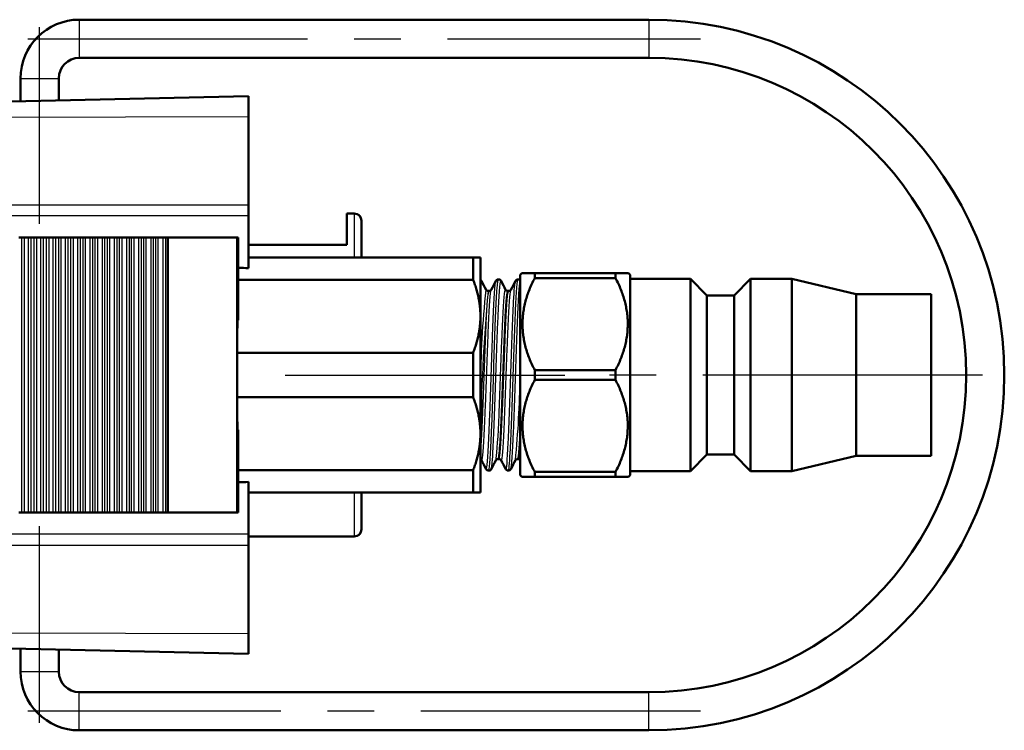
# Model space of a CAD drawing. Extents: x -36 to 402, y 59 to 368.
# Tile 9 of 9: x 273 to 340, y 213 to 261. Entities that reach past the tile are written whole.
import ezdxf

# ---------------------------------------------------------------- set-up
doc = ezdxf.new("R2010")
doc.units = 0
doc.header["$MEASUREMENT"] = 0
doc.linetypes.add('CENTER2', pattern=[28.575, 19.05, -3.175, 3.175, -3.175])
for name, color, linetype, lineweight in [('Smart Centers', 7, 'CENTER2', 25), ('Visible', 7, 'Continuous', 50), ('Visible Narrow', 7, 'Continuous', 25)]:
    doc.layers.add(name, color=color, linetype=linetype, lineweight=lineweight)

msp = doc.modelspace()

# ---------------------------------------------------------------- linework, layer by layer
at = {"layer": 'Smart Centers', "color": 7}
for p, q in [((274.089, 247.259), (274.089, 260.659)), ((274.089, 247.259), (274.089, 260.659)), ((273.289, 259.859), (319.089, 259.859)), ((273.289, 259.859), (319.089, 259.859)), ((290.809, 236.959), (311.309, 236.959)), ((290.809, 236.959), (311.309, 236.959)), ((338.309, 236.959), (309.809, 236.959)), ((338.309, 236.959), (309.809, 236.959)), ((274.089, 213.259), (274.089, 226.659)), ((274.089, 213.259), (274.089, 226.659)), ((319.089, 214.059), (273.289, 214.059)), ((319.089, 214.059), (273.289, 214.059))]:
    msp.add_line(p, q, dxfattribs=at)
at = {"layer": 'Visible'}
for p, q in [((276.789, 261.159), (315.589, 261.159)), ((276.789, 258.559), (315.589, 258.559)), ((272.789, 255.605), (272.789, 257.159)), ((275.389, 255.664), (275.389, 257.159)), ((271.109, 255.567), (288.309, 255.959)), ((288.309, 255.959), (288.309, 255.933)), ((288.309, 255.933), (288.309, 254.556)), ((288.309, 248.559), (288.309, 247.793)), ((288.309, 247.793), (288.309, 244.242)), ((295.009, 247.959), (295.509, 247.959)), ((295.009, 247.959), (295.009, 245.833)), ((296.009, 244.959), (296.009, 247.459)), ((272.669, 246.334), (272.884, 246.334)), ((273.057, 246.334), (272.884, 246.334)), ((273.057, 246.334), (273.338, 246.334)), ((273.338, 246.334), (273.511, 246.334)), ((273.511, 246.334), (273.72, 246.334)), ((273.893, 246.334), (273.72, 246.334)), ((273.893, 246.334), (274.179, 246.334)), ((274.179, 246.334), (274.352, 246.334)), ((274.352, 246.334), (274.555, 246.334)), ((274.727, 246.334), (274.555, 246.334)), ((274.727, 246.334), (275.019, 246.334)), ((275.019, 246.334), (275.192, 246.334)), ((275.192, 246.334), (275.388, 246.334)), ((275.56, 246.334), (275.388, 246.334)), ((275.56, 246.334), (275.858, 246.334)), ((275.858, 246.334), (276.03, 246.334)), ((276.03, 246.334), (276.22, 246.334)), ((276.392, 246.334), (276.22, 246.334)), ((276.392, 246.334), (276.695, 246.334)), ((276.695, 246.334), (276.867, 246.334)), ((276.867, 246.334), (277.051, 246.334)), ((277.222, 246.334), (277.051, 246.334)), ((277.222, 246.334), (277.531, 246.334)), ((277.531, 246.334), (277.703, 246.334)), ((277.703, 246.334), (277.88, 246.334)), ((278.051, 246.334), (277.88, 246.334)), ((278.051, 246.334), (278.365, 246.334)), ((278.365, 246.334), (278.536, 246.334)), ((278.536, 246.334), (278.707, 246.334)), ((278.877, 246.334), (278.707, 246.334)), ((278.877, 246.334), (279.197, 246.334)), ((279.197, 246.334), (279.368, 246.334)), ((279.368, 246.334), (279.532, 246.334)), ((279.702, 246.334), (279.532, 246.334)), ((279.702, 246.334), (280.027, 246.334)), ((280.027, 246.334), (280.197, 246.334)), ((280.197, 246.334), (280.355, 246.334)), ((280.524, 246.334), (280.355, 246.334)), ((280.524, 246.334), (280.854, 246.334)), ((280.854, 246.334), (281.024, 246.334)), ((281.024, 246.334), (281.175, 246.334)), ((281.345, 246.334), (281.175, 246.334)), ((281.345, 246.334), (281.68, 246.334)), ((281.68, 246.334), (281.849, 246.334)), ((281.849, 246.334), (281.993, 246.334)), ((282.162, 246.334), (281.993, 246.334)), ((282.162, 246.334), (282.502, 246.334)), ((282.502, 246.334), (282.671, 246.334)), ((282.671, 246.334), (282.809, 246.334)), ((282.826, 246.334), (282.809, 246.334)), ((282.826, 246.334), (287.533, 246.334)), ((282.826, 227.584), (282.826, 246.334)), ((287.533, 246.334), (287.616, 246.334)), ((287.533, 227.584), (287.533, 246.334)), ((287.616, 240.701), (287.616, 246.334)), ((288.309, 245.833), (295.009, 245.833)), ((288.309, 244.959), (303.609, 244.959)), ((303.609, 244.959), (304.109, 244.959)), ((303.609, 244.959), (303.609, 243.447)), ((304.109, 240.959), (304.109, 244.959)), ((287.616, 243.447), (303.609, 243.447)), ((306.809, 243.784), (306.924, 243.899)), ((306.809, 243.784), (306.809, 230.134)), ((306.924, 243.899), (307.809, 243.899)), ((307.809, 243.56), (307.809, 243.899)), ((307.809, 243.899), (313.309, 243.899)), ((313.309, 243.56), (307.809, 243.56)), ((313.309, 243.899), (313.309, 243.56)), ((313.309, 243.899), (314.194, 243.899)), ((314.309, 243.784), (314.194, 243.899)), ((314.309, 230.134), (314.309, 243.784)), ((314.309, 243.509), (318.409, 243.509)), ((318.409, 243.509), (318.409, 230.409)), ((319.534, 242.384), (318.409, 243.509)), ((321.384, 242.384), (322.509, 243.509)), ((322.509, 243.509), (322.509, 230.409)), ((322.509, 243.509), (325.309, 243.509)), ((329.709, 242.459), (325.309, 243.509)), ((325.309, 243.509), (325.309, 230.409)), ((304.637, 242.682), (304.702, 242.682)), ((305.974, 242.682), (306.039, 242.682)), ((319.534, 242.384), (319.534, 231.534)), ((319.534, 242.384), (321.384, 242.384)), ((321.384, 242.384), (321.384, 231.534)), ((329.709, 242.459), (334.809, 242.459)), ((329.709, 242.459), (329.709, 231.459)), ((334.809, 242.459), (334.809, 231.459)), ((304.109, 232.959), (304.109, 240.959)), ((287.572, 238.472), (303.609, 238.472)), ((303.609, 238.472), (303.609, 235.447)), ((307.809, 236.62), (307.809, 237.299)), ((307.809, 237.299), (313.309, 237.299)), ((313.309, 237.299), (313.309, 236.62)), ((313.309, 236.62), (307.809, 236.62)), ((287.572, 235.447), (303.609, 235.447)), ((287.616, 227.584), (287.616, 233.217)), ((304.109, 228.959), (304.109, 232.959)), ((319.534, 231.534), (318.409, 230.409)), ((319.534, 231.534), (321.384, 231.534)), ((321.384, 231.534), (322.509, 230.409)), ((329.709, 231.459), (325.309, 230.409)), ((329.709, 231.459), (334.809, 231.459)), ((305.305, 231.237), (305.37, 231.237)), ((306.642, 231.237), (306.707, 231.237)), ((287.616, 230.472), (303.609, 230.472)), ((303.609, 230.472), (303.609, 228.959)), ((306.809, 230.134), (306.924, 230.019)), ((307.809, 230.019), (306.924, 230.019)), ((307.809, 230.359), (313.309, 230.359)), ((307.809, 230.019), (307.809, 230.359)), ((313.309, 230.019), (307.809, 230.019)), ((313.309, 230.359), (313.309, 230.019)), ((314.194, 230.019), (313.309, 230.019)), ((314.309, 230.134), (314.194, 230.019)), ((314.309, 230.409), (318.409, 230.409)), ((322.509, 230.409), (325.309, 230.409)), ((288.309, 226.125), (288.309, 229.676)), ((288.309, 228.959), (303.609, 228.959)), ((296.009, 226.459), (296.009, 228.959)), ((304.109, 228.959), (303.609, 228.959)), ((272.669, 227.584), (272.884, 227.584)), ((273.057, 227.584), (272.884, 227.584)), ((273.057, 227.584), (273.338, 227.584)), ((273.338, 227.584), (273.511, 227.584)), ((273.511, 227.584), (273.72, 227.584)), ((273.893, 227.584), (273.72, 227.584)), ((273.893, 227.584), (274.179, 227.584)), ((274.179, 227.584), (274.352, 227.584)), ((274.352, 227.584), (274.555, 227.584)), ((274.727, 227.584), (274.555, 227.584)), ((274.727, 227.584), (275.019, 227.584)), ((275.019, 227.584), (275.192, 227.584)), ((275.192, 227.584), (275.388, 227.584)), ((275.56, 227.584), (275.388, 227.584)), ((275.56, 227.584), (275.858, 227.584)), ((275.858, 227.584), (276.03, 227.584)), ((276.03, 227.584), (276.22, 227.584)), ((276.392, 227.584), (276.22, 227.584)), ((276.392, 227.584), (276.695, 227.584)), ((276.695, 227.584), (276.867, 227.584)), ((276.867, 227.584), (277.051, 227.584)), ((277.222, 227.584), (277.051, 227.584)), ((277.222, 227.584), (277.531, 227.584)), ((277.531, 227.584), (277.703, 227.584)), ((277.703, 227.584), (277.88, 227.584)), ((278.051, 227.584), (277.88, 227.584)), ((278.051, 227.584), (278.365, 227.584)), ((278.365, 227.584), (278.536, 227.584)), ((278.536, 227.584), (278.707, 227.584)), ((278.877, 227.584), (278.707, 227.584)), ((278.877, 227.584), (279.197, 227.584)), ((279.197, 227.584), (279.368, 227.584)), ((279.368, 227.584), (279.532, 227.584)), ((279.702, 227.584), (279.532, 227.584)), ((279.702, 227.584), (280.027, 227.584)), ((280.027, 227.584), (280.197, 227.584)), ((280.197, 227.584), (280.355, 227.584)), ((280.524, 227.584), (280.355, 227.584)), ((280.524, 227.584), (280.854, 227.584)), ((280.854, 227.584), (281.024, 227.584)), ((281.024, 227.584), (281.175, 227.584)), ((281.345, 227.584), (281.175, 227.584)), ((281.345, 227.584), (281.68, 227.584)), ((281.68, 227.584), (281.849, 227.584)), ((281.849, 227.584), (281.993, 227.584)), ((282.162, 227.584), (281.993, 227.584)), ((282.162, 227.584), (282.502, 227.584)), ((282.502, 227.584), (282.671, 227.584)), ((282.671, 227.584), (282.809, 227.584)), ((282.826, 227.584), (282.809, 227.584)), ((282.826, 227.584), (287.533, 227.584)), ((287.533, 227.584), (287.616, 227.584)), ((288.309, 225.36), (288.309, 226.125)), ((288.309, 225.959), (295.509, 225.959)), ((288.309, 217.986), (288.309, 219.363)), ((271.109, 218.352), (288.309, 217.959)), ((272.789, 216.759), (272.789, 218.314)), ((275.389, 216.759), (275.389, 218.254)), ((288.309, 217.959), (288.309, 217.986)), ((315.589, 215.359), (276.789, 215.359)), ((315.589, 212.759), (276.789, 212.759))]:
    msp.add_line(p, q, dxfattribs=at)
for centre, radius, start, end in [((276.789, 257.159), 4, 90, 180), ((315.589, 236.959), 24.2, 270, 90), ((276.789, 257.159), 1.4, 90, 180), ((315.589, 236.959), 21.6, 270, 90), ((295.509, 247.459), 0.5, 0, 90), ((303.991, 243.27), 0.208, 26.621, 55.60531), ((306.674, 243.282), 0.193, 45.75954, 89.85591), ((295.509, 226.459), 0.5, 270, 0), ((276.789, 216.759), 4, 180, 270), ((276.789, 216.759), 1.4, 180, 270)]:
    msp.add_arc(centre, radius, start, end, dxfattribs=at)
for major_axis, start_param, end_param in [((280.57, 0), 0.873555, 0.876774), ((-280.57, 0), 2.264819, 2.268038)]:
    msp.add_ellipse((108.153, 236.959), major_axis=major_axis, ratio=0.03386, start_param=start_param, end_param=end_param, dxfattribs=at)
for points, degree in [([(288.309, 254.556), (288.309, 254.4), (288.309, 254.244), (288.309, 254.088)], 3), ([(288.309, 254.088), (288.309, 252.245), (288.309, 250.402), (288.309, 248.559)], 3), ([(304.109, 240.959), (304.109, 242.165), (303.609, 243.447)], 2), ([(307.809, 243.56), (306.139, 240.429), (307.809, 237.299)], 2), ([(313.309, 237.299), (314.979, 240.429), (313.309, 243.56)], 2), ([(304.489, 242.766), (304.385, 242.965), (304.281, 243.164), (304.177, 243.364)], 3), ([(305.161, 243.364), (305.058, 243.164), (304.954, 242.965), (304.85, 242.766)], 3), ([(305.826, 242.766), (305.722, 242.965), (305.618, 243.164), (305.514, 243.364)], 3), ([(306.498, 243.364), (306.394, 243.164), (306.291, 242.965), (306.187, 242.766)], 3), ([(303.609, 238.472), (304.109, 239.753), (304.109, 240.959)], 2), ([(307.809, 236.62), (306.139, 233.489), (307.809, 230.359)], 2), ([(313.309, 230.359), (314.979, 233.489), (313.309, 236.62)], 2), ([(304.109, 232.959), (304.109, 234.165), (303.609, 235.447)], 2), ([(303.609, 230.472), (304.109, 231.753), (304.109, 232.959)], 2), ([(304.181, 231.152), (304.285, 230.953), (304.389, 230.754), (304.493, 230.555)], 3), ([(304.846, 230.555), (304.95, 230.754), (305.053, 230.953), (305.157, 231.152)], 3), ([(305.518, 231.152), (305.622, 230.953), (305.726, 230.754), (305.83, 230.555)], 3), ([(306.183, 230.555), (306.286, 230.754), (306.39, 230.953), (306.494, 231.152)], 3), ([(288.309, 219.831), (288.309, 221.674), (288.309, 223.517), (288.309, 225.36)], 3), ([(288.309, 219.363), (288.309, 219.519), (288.309, 219.675), (288.309, 219.831)], 3)]:
    msp.add_open_spline(points, degree=degree, dxfattribs=at)
for points, knots in [([(305.338, 243.475), (305.307, 243.475), (305.276, 243.467), (305.229, 243.444), (305.212, 243.429), (305.184, 243.401), (305.174, 243.386), (305.165, 243.37), (305.163, 243.367), (305.161, 243.364)], [0, 0, 0, 0, 0.01387352, 0.01387352, 0.02671366, 0.02671366, 0.04225743, 0.04225743, 0.04683326, 0.04683326, 0.04683326, 0.04683326]), ([(305.514, 243.364), (305.506, 243.38), (305.494, 243.4), (305.457, 243.435), (305.439, 243.448), (305.394, 243.468), (305.366, 243.475), (305.338, 243.475)], [0, 0, 0, 0, 0.02211185, 0.02211185, 0.03408006, 0.03408006, 0.04681681, 0.04681681, 0.04681681, 0.04681681]), ([(306.675, 243.475), (306.644, 243.475), (306.613, 243.467), (306.566, 243.444), (306.549, 243.429), (306.521, 243.401), (306.511, 243.386), (306.502, 243.37), (306.5, 243.367), (306.498, 243.364)], [0, 0, 0, 0, 0.01387352, 0.01387352, 0.02671366, 0.02671366, 0.04225743, 0.04225743, 0.04683326, 0.04683326, 0.04683326, 0.04683326]), ([(304.637, 242.682), (304.607, 242.682), (304.577, 242.69), (304.535, 242.712), (304.521, 242.725), (304.501, 242.746), (304.495, 242.755), (304.49, 242.763), (304.49, 242.765), (304.489, 242.766)], [0, 0, 0, 0, 0.01404234, 0.01404234, 0.02653095, 0.02653095, 0.04087402, 0.04087402, 0.04524625, 0.04524625, 0.04524625, 0.04524625]), ([(304.85, 242.766), (304.847, 242.76), (304.841, 242.75), (304.818, 242.725), (304.805, 242.714), (304.764, 242.691), (304.733, 242.682), (304.702, 242.682)], [0, 0, 0, 0, 0.01858093, 0.01858093, 0.03061849, 0.03061849, 0.04522325, 0.04522325, 0.04522325, 0.04522325]), ([(305.974, 242.682), (305.944, 242.682), (305.914, 242.69), (305.872, 242.712), (305.858, 242.725), (305.838, 242.746), (305.832, 242.755), (305.827, 242.763), (305.826, 242.765), (305.826, 242.766)], [0, 0, 0, 0, 0.01404234, 0.01404234, 0.02653095, 0.02653095, 0.04087402, 0.04087402, 0.04524625, 0.04524625, 0.04524625, 0.04524625]), ([(306.187, 242.766), (306.184, 242.76), (306.178, 242.75), (306.155, 242.725), (306.142, 242.714), (306.101, 242.691), (306.07, 242.682), (306.039, 242.682)], [0, 0, 0, 0, 0.01858093, 0.01858093, 0.03061849, 0.03061849, 0.04522325, 0.04522325, 0.04522325, 0.04522325]), ([(304.109, 231.22), (304.111, 231.219), (304.113, 231.218), (304.135, 231.206), (304.149, 231.194), (304.17, 231.172), (304.175, 231.163), (304.18, 231.155), (304.181, 231.154), (304.181, 231.152)], [0.01273993, 0.01273993, 0.01273993, 0.01273993, 0.01404234, 0.01404234, 0.02653095, 0.02653095, 0.04087402, 0.04087402, 0.04524625, 0.04524625, 0.04524625, 0.04524625]), ([(305.157, 231.152), (305.16, 231.158), (305.166, 231.168), (305.189, 231.193), (305.202, 231.205), (305.243, 231.228), (305.274, 231.237), (305.305, 231.237)], [0, 0, 0, 0, 0.01858093, 0.01858093, 0.03061849, 0.03061849, 0.04522325, 0.04522325, 0.04522325, 0.04522325]), ([(305.37, 231.237), (305.4, 231.237), (305.43, 231.228), (305.472, 231.206), (305.486, 231.194), (305.506, 231.172), (305.512, 231.163), (305.517, 231.155), (305.518, 231.154), (305.518, 231.152)], [0, 0, 0, 0, 0.01404234, 0.01404234, 0.02653095, 0.02653095, 0.04087402, 0.04087402, 0.04524625, 0.04524625, 0.04524625, 0.04524625]), ([(306.494, 231.152), (306.497, 231.158), (306.503, 231.168), (306.526, 231.193), (306.539, 231.205), (306.58, 231.228), (306.611, 231.237), (306.642, 231.237)], [0, 0, 0, 0, 0.01858093, 0.01858093, 0.03061849, 0.03061849, 0.04522325, 0.04522325, 0.04522325, 0.04522325]), ([(306.707, 231.237), (306.737, 231.237), (306.767, 231.228), (306.796, 231.213), (306.803, 231.208), (306.809, 231.204)], [0, 0, 0, 0, 0.01404234, 0.01404234, 0.01874107, 0.01874107, 0.01874107, 0.01874107]), ([(304.493, 230.555), (304.502, 230.539), (304.513, 230.519), (304.55, 230.484), (304.568, 230.471), (304.613, 230.45), (304.641, 230.443), (304.669, 230.443)], [0, 0, 0, 0, 0.02211185, 0.02211185, 0.03408006, 0.03408006, 0.04681681, 0.04681681, 0.04681681, 0.04681681]), ([(304.669, 230.443), (304.7, 230.443), (304.731, 230.452), (304.778, 230.475), (304.795, 230.489), (304.823, 230.518), (304.833, 230.532), (304.842, 230.548), (304.844, 230.552), (304.846, 230.555)], [0, 0, 0, 0, 0.01387352, 0.01387352, 0.02671366, 0.02671366, 0.04225743, 0.04225743, 0.04683326, 0.04683326, 0.04683326, 0.04683326]), ([(305.83, 230.555), (305.838, 230.539), (305.85, 230.519), (305.887, 230.484), (305.905, 230.471), (305.95, 230.45), (305.978, 230.443), (306.006, 230.443)], [0, 0, 0, 0, 0.02211185, 0.02211185, 0.03408006, 0.03408006, 0.04681681, 0.04681681, 0.04681681, 0.04681681]), ([(306.006, 230.443), (306.037, 230.443), (306.068, 230.452), (306.115, 230.475), (306.132, 230.489), (306.16, 230.518), (306.17, 230.532), (306.179, 230.548), (306.181, 230.552), (306.183, 230.555)], [0, 0, 0, 0, 0.01387352, 0.01387352, 0.02671366, 0.02671366, 0.04225743, 0.04225743, 0.04683326, 0.04683326, 0.04683326, 0.04683326])]:
    msp.add_open_spline(points, degree=3, knots=knots, dxfattribs=at)
at = {"layer": 'Visible Narrow'}
for p, q in [((276.789, 261.159), (276.789, 258.559)), ((315.589, 261.159), (315.589, 258.559)), ((272.789, 257.159), (275.389, 257.159)), ((271.214, 255.568), (288.309, 255.933)), ((271.549, 254.523), (288.309, 254.556)), ((295.509, 247.959), (295.509, 244.959)), ((272.884, 227.584), (272.884, 246.334)), ((273.057, 227.584), (273.057, 246.334)), ((273.338, 227.584), (273.338, 246.334)), ((273.511, 227.584), (273.511, 246.334)), ((273.72, 227.584), (273.72, 246.334)), ((273.893, 227.584), (273.893, 246.334)), ((274.179, 227.584), (274.179, 246.334)), ((274.352, 227.584), (274.352, 246.334)), ((274.555, 227.584), (274.555, 246.334)), ((274.727, 227.584), (274.727, 246.334)), ((275.019, 227.584), (275.019, 246.334)), ((275.192, 227.584), (275.192, 246.334)), ((275.388, 227.584), (275.388, 246.334)), ((275.56, 227.584), (275.56, 246.334)), ((275.858, 227.584), (275.858, 246.334)), ((276.03, 227.584), (276.03, 246.334)), ((276.22, 227.584), (276.22, 246.334)), ((276.392, 227.584), (276.392, 246.334)), ((276.695, 227.584), (276.695, 246.334)), ((276.867, 227.584), (276.867, 246.334)), ((277.051, 227.584), (277.051, 246.334)), ((277.222, 227.584), (277.222, 246.334)), ((277.531, 227.584), (277.531, 246.334)), ((277.703, 227.584), (277.703, 246.334)), ((277.88, 227.584), (277.88, 246.334)), ((278.051, 227.584), (278.051, 246.334)), ((278.365, 227.584), (278.365, 246.334)), ((278.536, 227.584), (278.536, 246.334)), ((278.707, 227.584), (278.707, 246.334)), ((278.877, 227.584), (278.877, 246.334)), ((279.197, 227.584), (279.197, 246.334)), ((279.368, 227.584), (279.368, 246.334)), ((279.532, 227.584), (279.532, 246.334)), ((279.702, 227.584), (279.702, 246.334)), ((280.027, 227.584), (280.027, 246.334)), ((280.197, 227.584), (280.197, 246.334)), ((280.355, 227.584), (280.355, 246.334)), ((280.524, 227.584), (280.524, 246.334)), ((280.854, 227.584), (280.854, 246.334)), ((281.024, 227.584), (281.024, 246.334)), ((281.175, 227.584), (281.175, 246.334)), ((281.345, 227.584), (281.345, 246.334)), ((281.68, 227.584), (281.68, 246.334)), ((281.849, 227.584), (281.849, 246.334)), ((281.993, 227.584), (281.993, 246.334)), ((282.162, 227.584), (282.162, 246.334)), ((282.502, 227.584), (282.502, 246.334)), ((282.671, 227.584), (282.671, 246.334)), ((282.809, 227.584), (282.809, 246.334)), ((287.572, 238.472), (287.616, 240.701)), ((287.616, 233.217), (287.572, 235.447)), ((295.509, 228.959), (295.509, 225.959)), ((271.549, 219.395), (288.309, 219.363)), ((271.214, 218.351), (288.309, 217.986)), ((272.789, 216.759), (275.389, 216.759)), ((276.789, 212.759), (276.789, 215.359)), ((315.589, 212.759), (315.589, 215.359))]:
    msp.add_line(p, q, dxfattribs=at)
for centre, radius, start, end in [((367.931, 235.937), 63.82, 173.8584, 179.83872), ((418.532, 231.94), 114.402, 174.61515, 179.74845), ((239.88, 237.692), 66.934, 354.39331, 359.26504)]:
    msp.add_arc(centre, radius, start, end, dxfattribs=at)
msp.add_ellipse((287.855, 236.959), major_axis=(0, -8.5), ratio=0.03386, start_param=4.533491, end_param=4.891287, dxfattribs=at)
for points, knots in [([(243.065, 248.557), (247.702, 248.557), (252.339, 248.557), (264.394, 248.558), (271.813, 248.558), (282.257, 248.559), (285.283, 248.559), (288.309, 248.559)], [0, 0, 0, 0, 1.391778, 1.391778, 3.618623, 3.618623, 4.526838, 4.526838, 4.526838, 4.526838]), ([(288.309, 247.793), (288.305, 247.793), (288.301, 247.793), (288.296, 247.793), (285.271, 247.795), (282.245, 247.796), (271.801, 247.801), (264.382, 247.805), (252.327, 247.812), (247.691, 247.814), (243.054, 247.816)], [-4.528084, -4.528084, -4.528084, -4.528084, -4.526838, -4.526838, -4.526838, -3.618623, -3.618623, -1.391778, -1.391778, 0, 0, 0, 0]), ([(304.669, 230.447), (304.683, 230.445), (304.696, 230.481), (304.709, 230.556), (304.769, 230.895), (304.828, 232.025), (304.888, 233.587), (304.947, 235.147), (305.007, 237.111), (305.066, 238.855), (305.126, 240.596), (305.185, 242.089), (305.245, 242.861), (305.276, 243.264), (305.307, 243.467), (305.338, 243.467)], [48.694686, 48.694686, 48.694686, 48.694686, 48.881211, 48.881211, 48.881211, 49.721569, 49.721569, 49.721569, 50.560612, 50.560612, 50.560612, 51.398463, 51.398463, 51.398463, 51.836279, 51.836279, 51.836279, 51.836279]), ([(306.006, 230.448), (306.05, 230.454), (306.095, 230.88), (306.139, 231.672), (306.199, 232.746), (306.259, 234.475), (306.319, 236.302), (306.378, 238.116), (306.438, 239.996), (306.497, 241.345), (306.557, 242.682), (306.616, 243.474), (306.675, 243.475)], [54.977871, 54.977871, 54.977871, 54.977871, 55.602168, 55.602168, 55.602168, 56.447636, 56.447636, 56.447636, 57.286953, 57.286953, 57.286953, 58.119464, 58.119464, 58.119464, 58.119464]), ([(304.181, 231.161), (304.211, 231.103), (304.241, 231.211), (304.271, 231.49), (304.332, 232.066), (304.394, 233.365), (304.455, 234.945), (304.517, 236.523), (304.578, 238.353), (304.64, 239.818), (304.701, 241.28), (304.762, 242.352), (304.824, 242.673), (304.832, 242.718), (304.841, 242.749), (304.85, 242.764)], [54.907775, 54.907775, 54.907775, 54.907775, 55.327178, 55.327178, 55.327178, 56.195411, 56.195411, 56.195411, 57.061927, 57.061927, 57.061927, 57.926867, 57.926867, 57.926867, 58.049368, 58.049368, 58.049368, 58.049368]), ([(304.493, 230.563), (304.519, 230.512), (304.546, 230.602), (304.572, 230.841), (304.632, 231.386), (304.692, 232.694), (304.751, 234.344), (304.811, 235.991), (304.871, 237.952), (304.931, 239.596), (304.991, 241.238), (305.05, 242.538), (305.11, 243.08), (305.127, 243.235), (305.144, 243.327), (305.161, 243.358)], [54.914267, 54.914267, 54.914267, 54.914267, 55.284252, 55.284252, 55.284252, 56.128923, 56.128923, 56.128923, 56.972172, 56.972172, 56.972172, 57.814126, 57.814126, 57.814126, 58.055859, 58.055859, 58.055859, 58.055859]), ([(304.846, 230.563), (304.874, 230.617), (304.902, 230.837), (304.931, 231.221), (304.991, 232.027), (305.05, 233.542), (305.11, 235.28), (305.17, 237.016), (305.229, 238.947), (305.289, 240.455), (305.348, 241.961), (305.408, 243.022), (305.468, 243.3), (305.483, 243.372), (305.499, 243.39), (305.514, 243.359)], [61.324662, 61.324662, 61.324662, 61.324662, 61.725188, 61.725188, 61.725188, 62.567141, 62.567141, 62.567141, 63.407923, 63.407923, 63.407923, 64.247654, 64.247654, 64.247654, 64.466254, 64.466254, 64.466254, 64.466254]), ([(305.157, 231.155), (305.168, 231.175), (305.18, 231.22), (305.191, 231.289), (305.252, 231.667), (305.313, 232.783), (305.374, 234.264), (305.436, 235.763), (305.498, 237.61), (305.56, 239.174), (305.621, 240.731), (305.683, 241.98), (305.744, 242.498), (305.771, 242.727), (305.799, 242.811), (305.826, 242.758)], [61.331153, 61.331153, 61.331153, 61.331153, 61.489422, 61.489422, 61.489422, 62.35044, 62.35044, 62.35044, 63.222096, 63.222096, 63.222096, 64.089948, 64.089948, 64.089948, 64.472745, 64.472745, 64.472745, 64.472745]), ([(305.518, 231.156), (305.532, 231.128), (305.546, 231.136), (305.56, 231.183), (305.621, 231.391), (305.683, 232.365), (305.744, 233.775), (305.806, 235.18), (305.867, 236.991), (305.928, 238.601), (305.989, 240.205), (306.05, 241.581), (306.112, 242.267), (306.137, 242.549), (306.162, 242.712), (306.187, 242.758)], [61.190961, 61.190961, 61.190961, 61.190961, 61.385231, 61.385231, 61.385231, 62.253083, 62.253083, 62.253083, 63.117699, 63.117699, 63.117699, 63.979623, 63.979623, 63.979623, 64.332553, 64.332553, 64.332553, 64.332553]), ([(305.83, 230.555), (305.889, 230.443), (305.948, 231.111), (306.007, 232.353), (306.067, 233.605), (306.126, 235.418), (306.186, 237.214), (306.246, 239.024), (306.306, 240.787), (306.366, 241.932), (306.41, 242.771), (306.454, 243.269), (306.498, 243.359)], [61.197452, 61.197452, 61.197452, 61.197452, 62.031297, 62.031297, 62.031297, 62.871501, 62.871501, 62.871501, 63.718394, 63.718394, 63.718394, 64.339045, 64.339045, 64.339045, 64.339045]), ([(306.183, 230.555), (306.184, 230.557), (306.185, 230.56), (306.186, 230.563), (306.246, 230.708), (306.306, 231.659), (306.366, 233.108), (306.426, 234.548), (306.486, 236.455), (306.545, 238.219), (306.605, 239.989), (306.665, 241.586), (306.725, 242.498), (306.753, 242.925), (306.781, 243.206), (306.809, 243.319)], [67.607847, 67.607847, 67.607847, 67.607847, 67.624516, 67.624516, 67.624516, 68.471409, 68.471409, 68.471409, 69.312644, 69.312644, 69.312644, 70.156288, 70.156288, 70.156288, 70.551542, 70.551542, 70.551542, 70.551542]), ([(304.109, 231.593), (304.118, 231.68), (304.128, 231.783), (304.137, 231.902), (304.199, 232.681), (304.261, 234.134), (304.323, 235.763), (304.385, 237.389), (304.447, 239.16), (304.508, 240.472), (304.57, 241.782), (304.632, 242.611), (304.693, 242.677), (304.696, 242.68), (304.699, 242.682), (304.702, 242.682)], [55.331632, 55.331632, 55.331632, 55.331632, 55.464814, 55.464814, 55.464814, 56.338101, 56.338101, 56.338101, 57.209554, 57.209554, 57.209554, 58.079317, 58.079317, 58.079317, 58.119464, 58.119464, 58.119464, 58.119464]), ([(305.305, 231.243), (305.347, 231.248), (305.389, 231.578), (305.431, 232.204), (305.493, 233.131), (305.555, 234.692), (305.617, 236.349), (305.678, 238.001), (305.74, 239.718), (305.802, 240.917), (305.859, 242.029), (305.916, 242.677), (305.974, 242.681)], [61.261057, 61.261057, 61.261057, 61.261057, 61.85092, 61.85092, 61.85092, 62.72509, 62.72509, 62.72509, 63.595601, 63.595601, 63.595601, 64.402649, 64.402649, 64.402649, 64.402649]), ([(305.37, 231.243), (305.39, 231.241), (305.411, 231.314), (305.431, 231.465), (305.493, 231.931), (305.555, 233.133), (305.617, 234.66), (305.678, 236.181), (305.74, 237.995), (305.802, 239.485), (305.863, 240.969), (305.925, 242.106), (305.986, 242.509), (306.004, 242.624), (306.021, 242.679), (306.039, 242.676)], [61.261057, 61.261057, 61.261057, 61.261057, 61.544226, 61.544226, 61.544226, 62.418396, 62.418396, 62.418396, 63.288906, 63.288906, 63.288906, 64.156326, 64.156326, 64.156326, 64.402649, 64.402649, 64.402649, 64.402649]), ([(306.642, 231.245), (306.67, 231.244), (306.697, 231.384), (306.725, 231.667), (306.753, 231.953), (306.781, 232.377), (306.809, 232.908)], [67.5442421, 67.5442421, 67.5442421, 67.5442421, 67.9344402, 67.9344402, 67.9344402, 68.3283817, 68.3283817, 68.3283817, 68.3283817]), ([(306.707, 231.238), (306.713, 231.237), (306.719, 231.243), (306.725, 231.257), (306.753, 231.319), (306.781, 231.531), (306.809, 231.877)], [67.5442421, 67.5442421, 67.5442421, 67.5442421, 67.6277454, 67.6277454, 67.6277454, 68.0216869, 68.0216869, 68.0216869, 68.0216869]), ([(288.309, 226.125), (288.305, 226.125), (288.301, 226.125), (288.296, 226.125), (285.271, 226.124), (282.245, 226.122), (271.801, 226.117), (264.382, 226.113), (252.327, 226.107), (247.691, 226.105), (243.054, 226.102)], [-4.528084, -4.528084, -4.528084, -4.528084, -4.526838, -4.526838, -4.526838, -3.618623, -3.618623, -1.391778, -1.391778, 0, 0, 0, 0]), ([(243.065, 225.362), (247.702, 225.361), (252.339, 225.361), (264.394, 225.36), (271.813, 225.36), (282.257, 225.36), (285.283, 225.36), (288.309, 225.36)], [0, 0, 0, 0, 1.391778, 1.391778, 3.618623, 3.618623, 4.526838, 4.526838, 4.526838, 4.526838])]:
    msp.add_open_spline(points, degree=3, knots=knots, dxfattribs=at)
msp.add_open_spline([(304.109, 243.156), (304.132, 243.33), (304.154, 243.401), (304.177, 243.36)], degree=3, dxfattribs=at)

doc.saveas('drawing.dxf')
